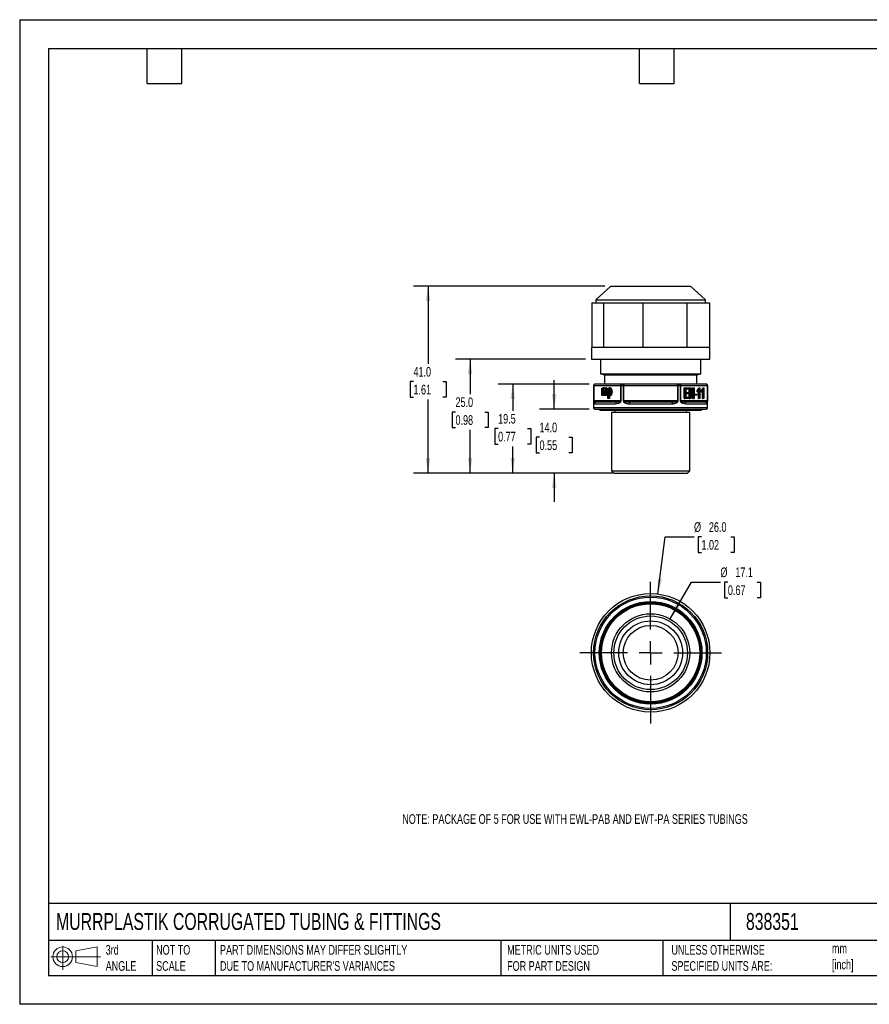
# Model space of a CAD drawing. Header units: millimetres. Extents: x 0 to 279, y 0 to 216.
# Tile 1 of 2: x 0 to 186, y 0 to 216. Entities that reach past the tile are written whole.
import ezdxf

# ---------------------------------------------------------------- set-up
doc = ezdxf.new("R2010")
doc.units = ezdxf.units.MM
doc.linetypes.add('CENTERX2', pattern=[20.32, 12.7, -2.54, 2.54, -2.54])
doc.layers.add('CENTER', color=40, linetype='CENTERX2')
doc.layers.add('DIMENSIONS', color=140, linetype='Continuous', lineweight=25)
doc.layers.add('TEXT', color=140, linetype='Continuous', lineweight=25)
doc.styles.add('SLDTEXTSTYLE0', font='TXT', dxfattribs={"width": 0.7})
doc.dimstyles.new('SLDDIMSTYLE0', dxfattribs={"dimtxt": 2.158008, "dimasz": 3.302, "dimexe": 0, "dimexo": 0.0625, "dimgap": 0.539502, "dimtad": 0, "dimtih": 1, "dimtoh": 1, "dimdec": 1, "dimrnd": 1e-09, "dimzin": 4, "dimdsep": 46, "dimtxsty": 'SLDTEXTSTYLE0', "dimsah": 1, "dimcen": 0.09, "dimadec": 0, "dimazin": 1, "dimtfac": 1, "dimtdec": 1, "dimtmove": 0, "dimatfit": 0, "dimfxl": 0, "dimfrac": 2, "dimtolj": 1, "dimtzin": 12, "dimarcsym": 0})
doc.dimstyles.new('SLDDIMSTYLE1', dxfattribs={"dimtxt": 2.158008, "dimasz": 3.302, "dimexe": 0, "dimexo": 0.0625, "dimgap": 0.539502, "dimtad": 0, "dimtih": 1, "dimtoh": 1, "dimdec": 1, "dimrnd": 1e-09, "dimzin": 12, "dimdsep": 46, "dimtxsty": 'SLDTEXTSTYLE0', "dimsah": 1, "dimcen": 0.09, "dimadec": 0, "dimazin": 3, "dimtfac": 1, "dimtdec": 1, "dimtofl": 0, "dimtmove": 0, "dimatfit": 3, "dimfxl": 0, "dimfrac": 2, "dimtolj": 1, "dimtzin": 12, "dimarcsym": 0})
doc.dimstyles.new('SLDDIMSTYLE2', dxfattribs={"dimtxt": 2.158008, "dimasz": 3.302, "dimexe": 0, "dimexo": 0.0625, "dimgap": 0.539502, "dimtad": 0, "dimtih": 1, "dimtoh": 1, "dimdec": 1, "dimrnd": 1e-09, "dimzin": 4, "dimdsep": 46, "dimtxsty": 'SLDTEXTSTYLE0', "dimsah": 1, "dimcen": 0.09, "dimadec": 0, "dimazin": 1, "dimtfac": 1, "dimtdec": 1, "dimtofl": 0, "dimtmove": 0, "dimatfit": 3, "dimfxl": 0, "dimfrac": 2, "dimtolj": 1, "dimtzin": 12, "dimarcsym": 0})
doc.dimstyles.new('SLDDIMSTYLE3', dxfattribs={"dimtxt": 2.158008, "dimasz": 3.302, "dimexe": 0, "dimexo": 0.0625, "dimgap": 0.539502, "dimtad": 0, "dimtih": 1, "dimtoh": 1, "dimdec": 1, "dimrnd": 1e-09, "dimzin": 12, "dimdsep": 46, "dimtxsty": 'SLDTEXTSTYLE0', "dimsah": 1, "dimcen": 0, "dimadec": 0, "dimazin": 3, "dimtfac": 1, "dimtdec": 1, "dimtofl": 0, "dimtmove": 0, "dimatfit": 3, "dimfxl": 0, "dimfrac": 2, "dimtolj": 1, "dimtzin": 12, "dimarcsym": 0})
doc.dimstyles.new('SLDDIMSTYLE4', dxfattribs={"dimtxt": 2.158008, "dimasz": 3.302, "dimexe": 0, "dimexo": 0.0625, "dimgap": 0.539502, "dimtad": 0, "dimtih": 1, "dimtoh": 1, "dimdec": 1, "dimrnd": 1e-09, "dimzin": 4, "dimdsep": 46, "dimtxsty": 'SLDTEXTSTYLE0', "dimsah": 1, "dimcen": 0, "dimadec": 0, "dimazin": 1, "dimtfac": 1, "dimtdec": 1, "dimtofl": 0, "dimtmove": 0, "dimatfit": 3, "dimfxl": 0, "dimfrac": 2, "dimtolj": 1, "dimtzin": 12, "dimarcsym": 0})

# ---------------------------------------------------------------- blocks, each defined once
blk = doc.blocks.new('Block11')
at = {"color": 7, "linetype": 'Continuous', "lineweight": 18}
for p, q in [((2.59, 5.31), (2.59, 0)), ((5.48, 4.17), (10.18, 5.03)), ((10.18, 5.03), (10.18, 0.73)), ((0, 2.88), (10.87, 2.88)), ((5.48, 1.6), (5.48, 4.17)), ((5.48, 1.6), (10.18, 0.73))]:
    blk.add_line(p, q, dxfattribs=at)
for radius in [2.15, 1.29]:
    blk.add_circle((2.59, 2.88), radius, dxfattribs=at)
blk = doc.blocks.new('Block12')
at = {"color": 7, "linetype": 'Continuous'}
blk.add_blockref('Block11', (0, 0), dxfattribs=at)
blk = doc.blocks.new('_D')
at = {"layer": 'DIMENSIONS'}
for p, q in [((117.16, 130.5), (117.16, 136.85)), ((124.85, 130.5), (113.99, 130.5)), ((113.96, 124.35), (113.23, 124.35)), ((113.23, 124.35), (113.23, 120.92)), ((120.37, 124.35), (121.1, 124.35)), ((121.1, 124.35), (121.1, 120.92)), ((113.23, 120.92), (113.96, 120.92)), ((121.1, 120.92), (120.37, 120.92)), ((130.05, 116.5), (113.99, 116.5)), ((117.16, 116.5), (117.16, 110.15))]:
    blk.add_line(p, q, dxfattribs=at)
for points in [[(117.16, 130.5), (117.67, 133.8), (116.66, 133.8)], [(117.16, 116.5), (116.66, 113.2), (117.67, 113.2)]]:
    blk.add_solid(points, dxfattribs=at)
at = {"layer": 'DIMENSIONS', "char_height": 2.117, "attachment_point": 1, "style": 'SLDTEXTSTYLE0'}
for s, insert in [('14.0', (113.96, 127.56)), ('0.55', (113.96, 123.65))]:
    blk.add_mtext(s, dxfattribs=dict(at, insert=insert))
blk = doc.blocks.new('_D_1')
at = {"layer": 'DIMENSIONS'}
for p, q in [((124.86, 136), (104.91, 136)), ((108.09, 136), (108.09, 130.16)), ((104.88, 126.25), (104.16, 126.25)), ((104.16, 126.25), (104.16, 122.82)), ((111.29, 126.25), (112.02, 126.25)), ((112.02, 126.25), (112.02, 122.82)), ((104.16, 122.82), (104.88, 122.82)), ((108.09, 116.5), (108.09, 122.33)), ((112.02, 122.82), (111.29, 122.82)), ((128.98, 116.5), (104.91, 116.5))]:
    blk.add_line(p, q, dxfattribs=at)
for points in [[(108.09, 136), (107.58, 132.7), (108.59, 132.7)], [(108.09, 116.5), (108.59, 119.8), (107.58, 119.8)]]:
    blk.add_solid(points, dxfattribs=at)
at = {"layer": 'DIMENSIONS', "char_height": 2.117, "attachment_point": 1, "style": 'SLDTEXTSTYLE0'}
for s, insert in [('19.5', (104.88, 129.46)), ('0.77', (104.88, 125.54))]:
    blk.add_mtext(s, dxfattribs=dict(at, insert=insert))
blk = doc.blocks.new('_D_2')
at = {"layer": 'DIMENSIONS'}
for p, q in [((124.05, 141.5), (95.57, 141.5)), ((98.74, 141.5), (98.74, 133.79)), ((95.54, 129.88), (94.81, 129.88)), ((94.81, 129.88), (94.81, 126.45)), ((101.95, 129.88), (102.67, 129.88)), ((102.67, 129.88), (102.67, 126.45)), ((94.81, 126.45), (95.54, 126.45)), ((98.74, 116.5), (98.74, 125.96)), ((102.67, 126.45), (101.95, 126.45)), ((128.98, 116.5), (95.57, 116.5))]:
    blk.add_line(p, q, dxfattribs=at)
for points in [[(98.74, 141.5), (98.23, 138.2), (99.25, 138.2)], [(98.74, 116.5), (99.25, 119.8), (98.23, 119.8)]]:
    blk.add_solid(points, dxfattribs=at)
at = {"layer": 'DIMENSIONS', "char_height": 2.117, "attachment_point": 1, "style": 'SLDTEXTSTYLE0'}
for s, insert in [('25.0', (95.54, 133.09)), ('0.98', (95.54, 129.18))]:
    blk.add_mtext(s, dxfattribs=dict(at, insert=insert))
blk = doc.blocks.new('_D_3')
at = {"layer": 'DIMENSIONS'}
for p, q in [((128.3, 157.5), (86.35, 157.5)), ((89.52, 157.5), (89.52, 140.47)), ((86.32, 136.56), (85.59, 136.56)), ((85.59, 136.56), (85.59, 133.13)), ((92.73, 136.56), (93.46, 136.56)), ((93.46, 136.56), (93.46, 133.13)), ((85.59, 133.13), (86.32, 133.13)), ((89.52, 116.5), (89.52, 132.64)), ((93.46, 133.13), (92.73, 133.13)), ((128.98, 116.5), (86.35, 116.5))]:
    blk.add_line(p, q, dxfattribs=at)
for points in [[(89.52, 157.5), (89.02, 154.2), (90.03, 154.2)], [(89.52, 116.5), (90.03, 119.8), (89.02, 119.8)]]:
    blk.add_solid(points, dxfattribs=at)
at = {"layer": 'DIMENSIONS', "char_height": 2.117, "attachment_point": 1, "style": 'SLDTEXTSTYLE0'}
for s, insert in [('41.0', (86.32, 139.77)), ('1.61', (86.32, 135.85))]:
    blk.add_mtext(s, dxfattribs=dict(at, insert=insert))
blk = doc.blocks.new('_D_4')
at = {"layer": 'DIMENSIONS'}
for p, q in [((142.61, 84.5), (147.27, 92.58)), ((147.27, 92.58), (153.62, 92.58)), ((155.25, 92.58), (154.53, 92.58)), ((154.53, 92.58), (154.53, 89.15)), ((161.67, 92.58), (162.39, 92.58)), ((162.39, 92.58), (162.39, 89.15)), ((154.53, 89.15), (155.25, 89.15)), ((162.39, 89.15), (161.67, 89.15))]:
    blk.add_line(p, q, dxfattribs=at)
blk.add_solid([(142.61, 84.5), (144.7, 87.1), (143.82, 87.61)], dxfattribs=at)
at = {"layer": 'DIMENSIONS', "char_height": 2.117, "attachment_point": 1, "style": 'SLDTEXTSTYLE0'}
for s, insert in [('%%c', (153.62, 95.79)), ('17.1', (156.88, 95.79)), ('0.67', (155.25, 91.87))]:
    blk.add_mtext(s, dxfattribs=dict(at, insert=insert))
blk = doc.blocks.new('_D_5')
at = {"layer": 'DIMENSIONS'}
for p, q in [((139.93, 89.98), (141.48, 102.5)), ((141.48, 102.5), (147.83, 102.5)), ((149.46, 102.5), (148.74, 102.5)), ((148.74, 102.5), (148.74, 99.07)), ((155.87, 102.5), (156.6, 102.5)), ((156.6, 102.5), (156.6, 99.07)), ((148.74, 99.07), (149.46, 99.07)), ((156.6, 99.07), (155.87, 99.07))]:
    blk.add_line(p, q, dxfattribs=at)
blk.add_solid([(139.93, 89.98), (140.84, 93.19), (139.83, 93.32)], dxfattribs=at)
at = {"layer": 'DIMENSIONS', "char_height": 2.117, "attachment_point": 1, "style": 'SLDTEXTSTYLE0'}
for s, insert in [('%%c', (147.83, 105.71)), ('26.0', (151.09, 105.71)), ('1.02', (149.46, 101.8))]:
    blk.add_mtext(s, dxfattribs=dict(at, insert=insert))
blk = doc.blocks.new('SW_CENTERMARKSYMBOL_0')
at = {"layer": 'CENTER', "color": 0}
for p, q in [((0, 5.08), (0, 15.54)), ((0, 0), (0, 2.54)), ((-5.08, 0), (-15.54, 0)), ((0, 0), (-2.54, 0)), ((0, 0), (0, -2.54)), ((0, 0), (2.54, 0)), ((5.08, 0), (15.54, 0)), ((0, -5.08), (0, -15.54))]:
    blk.add_line(p, q, dxfattribs=at)

msp = doc.modelspace()

# ---------------------------------------------------------------- linework, layer by layer
at = {"color": 7, "linetype": 'Continuous'}
for p, q in [((0, 215.9), (0, 0)), ((0, 215.9), (279.4, 215.9)), ((279.4, 0), (0, 0))]:
    msp.add_line(p, q, dxfattribs=at)
for p, q in [((129.57, 157.5), (126.32, 154.5)), ((129.57, 157.5), (147.07, 157.5)), ((150.32, 154.5), (147.07, 157.5)), ((125.45, 153.8), (125.45, 144)), ((125.45, 153.8), (126.73, 153.8)), ((126.32, 154.5), (126.32, 153.8)), ((126.32, 154.5), (150.32, 154.5)), ((126.73, 153.8), (128.02, 153.8)), ((128.02, 153.8), (128.02, 144)), ((128.02, 153.8), (132.32, 153.8)), ((132.32, 153.8), (136.63, 153.8)), ((136.63, 153.8), (136.63, 144)), ((136.63, 153.8), (141.43, 153.8)), ((141.43, 153.8), (146.23, 153.8)), ((146.23, 153.8), (146.23, 144)), ((146.23, 153.8), (148.72, 153.8)), ((148.72, 153.8), (151.2, 153.8)), ((150.32, 153.8), (150.32, 154.5)), ((151.2, 153.8), (151.2, 144)), ((125.32, 144), (125.32, 141.5)), ((151.32, 144), (125.32, 144)), ((151.32, 141.5), (151.32, 144)), ((125.32, 141.5), (151.32, 141.5)), ((127.32, 141.5), (127.32, 138.24)), ((149.32, 138.24), (149.32, 141.5)), ((127.32, 138.24), (128.22, 138)), ((127.32, 138.24), (132.82, 138.24)), ((132.82, 138.24), (149.32, 138.24)), ((148.42, 138), (149.32, 138.24)), ((128.22, 138), (128.22, 136)), ((128.22, 138), (133.27, 138)), ((133.27, 138), (148.42, 138)), ((148.42, 136), (148.42, 138)), ((125.82, 135.7), (125.82, 130.8)), ((125.82, 135.7), (125.83, 135.7)), ((125.83, 135.7), (125.83, 132.3)), ((125.83, 135.7), (125.87, 135.7)), ((125.87, 132.3), (125.87, 135.7)), ((125.87, 135.7), (131.73, 135.7)), ((131.99, 136), (126.13, 136)), ((127.62, 133.47), (127.62, 135.14)), ((127.62, 135.14), (127.74, 135.14)), ((127.74, 135.14), (127.74, 134.9)), ((127.91, 135.14), (127.74, 135.14)), ((127.76, 134.33), (127.76, 133.47)), ((127.93, 134.33), (127.76, 134.33)), ((127.93, 134.33), (127.93, 133.47)), ((128.17, 135.17), (127.99, 135.17)), ((128.11, 133.47), (128.11, 134.55)), ((128.25, 134.44), (128.25, 133.47)), ((128.42, 134.44), (128.25, 134.44)), ((128.42, 134.44), (128.42, 133.47)), ((128.66, 135.17), (128.49, 135.17)), ((128.6, 133.47), (128.6, 134.52)), ((128.75, 134.61), (128.75, 133.47)), ((128.92, 134.61), (128.75, 134.61)), ((128.92, 134.61), (128.92, 133.47)), ((128.95, 132.83), (128.95, 135.14)), ((128.95, 135.14), (129.08, 135.14)), ((129.08, 135.14), (129.08, 134.92)), ((129.26, 135.14), (129.08, 135.14)), ((129.25, 134.29), (129.08, 134.29)), ((129.5, 135.17), (129.32, 135.17)), ((129.85, 134.32), (129.68, 134.32)), ((131.73, 135.7), (131.73, 132.3)), ((131.73, 135.7), (131.83, 135.7)), ((131.83, 132.3), (131.83, 135.7)), ((131.83, 135.7), (132.32, 135.7)), ((132.46, 136), (131.99, 136)), ((132.32, 135.7), (132.32, 132.3)), ((132.32, 135.7), (132.46, 135.7)), ((144.19, 136), (132.46, 136)), ((132.46, 136), (132.46, 135.7)), ((132.46, 132.3), (132.46, 135.7)), ((132.46, 135.7), (144.19, 135.7)), ((144.19, 135.7), (144.19, 136)), ((144.66, 136), (144.19, 136)), ((144.19, 135.7), (144.19, 132.3)), ((144.19, 135.7), (144.33, 135.7)), ((144.33, 132.3), (144.33, 135.7)), ((144.33, 135.7), (144.82, 135.7)), ((150.52, 136), (144.66, 136)), ((144.82, 135.7), (144.82, 132.3)), ((144.82, 135.7), (144.92, 135.7)), ((144.92, 132.3), (144.92, 135.7)), ((144.92, 135.7), (150.78, 135.7)), ((145.7, 132.85), (145.7, 135.15)), ((145.7, 135.15), (145.87, 135.15)), ((145.87, 132.85), (145.87, 135.15)), ((145.87, 135.15), (146.71, 135.15)), ((146.71, 134.88), (146.03, 134.88)), ((146.03, 134.88), (146.03, 134.17)), ((146.03, 134.17), (146.66, 134.17)), ((146.66, 133.9), (146.03, 133.9)), ((146.03, 133.9), (146.03, 133.12)), ((146.66, 134.17), (146.66, 133.9)), ((146.71, 135.15), (146.71, 134.88)), ((146.78, 132.85), (146.78, 135.15)), ((146.78, 135.15), (146.95, 135.15)), ((146.95, 132.85), (146.95, 135.15)), ((146.95, 135.15), (147.1, 135.15)), ((147.1, 135.15), (147.1, 134.2)), ((147.1, 134.2), (147.7, 134.2)), ((147.7, 133.93), (147.1, 133.93)), ((147.1, 133.93), (147.1, 132.85)), ((147.52, 134.2), (147.52, 135.15)), ((147.52, 135.15), (147.7, 135.15)), ((147.52, 132.85), (147.52, 133.93)), ((147.7, 134.2), (147.7, 135.15)), ((147.7, 135.15), (147.85, 135.15)), ((147.7, 132.85), (147.7, 133.93)), ((147.85, 135.15), (147.85, 132.85)), ((148.52, 134.31), (148.52, 134.58)), ((148.52, 134.58), (148.69, 134.58)), ((148.52, 134.31), (148.69, 134.31)), ((148.69, 134.31), (148.69, 134.58)), ((148.8, 132.85), (148.8, 134.42)), ((148.85, 135.16), (149.02, 135.16)), ((148.97, 132.85), (148.97, 134.65)), ((149.02, 135.16), (149.11, 135.16)), ((149.11, 135.16), (149.11, 132.85)), ((149.41, 134.31), (149.41, 134.58)), ((149.41, 134.58), (149.58, 134.58)), ((149.41, 134.31), (149.58, 134.31)), ((149.58, 134.31), (149.58, 134.58)), ((149.69, 132.85), (149.69, 134.42)), ((149.74, 135.16), (149.91, 135.16)), ((149.86, 132.85), (149.86, 134.65)), ((149.91, 135.16), (150.01, 135.16)), ((150.01, 135.16), (150.01, 132.85)), ((150.78, 135.7), (150.78, 132.3)), ((150.78, 135.7), (150.82, 135.7)), ((150.82, 130.8), (150.82, 135.7)), ((150.82, 132.3), (150.82, 135.7)), ((150.82, 135.7), (150.82, 135.7)), ((125.87, 132.3), (125.83, 132.3)), ((131.73, 132.3), (125.87, 132.3)), ((125.94, 131.7), (130.65, 131.7)), ((130.84, 132), (126.24, 132)), ((127.76, 133.47), (127.62, 133.47)), ((127.93, 133.47), (127.76, 133.47)), ((128.25, 133.47), (128.11, 133.47)), ((128.42, 133.47), (128.25, 133.47)), ((128.75, 133.47), (128.6, 133.47)), ((128.92, 133.47), (128.75, 133.47)), ((129.09, 132.83), (128.95, 132.83)), ((129.09, 133.64), (129.09, 132.83)), ((129.27, 132.83), (129.09, 132.83)), ((129.27, 133.45), (129.27, 132.83)), ((129.49, 133.43), (129.31, 133.43)), ((131.73, 132.3), (131.83, 132.3)), ((132.46, 132.3), (132.32, 132.3)), ((144.19, 132.3), (132.46, 132.3)), ((133.61, 131.7), (143.04, 131.7)), ((142.92, 132), (133.73, 132)), ((144.19, 132.3), (144.33, 132.3)), ((144.92, 132.3), (144.82, 132.3)), ((150.78, 132.3), (144.92, 132.3)), ((145.7, 132.85), (145.87, 132.85)), ((150.41, 132), (145.81, 132)), ((146.73, 132.85), (145.87, 132.85)), ((146, 131.7), (150.71, 131.7)), ((146.03, 133.12), (146.73, 133.12)), ((146.73, 133.12), (146.73, 132.85)), ((146.78, 132.85), (146.95, 132.85)), ((147.1, 132.85), (146.95, 132.85)), ((147.52, 132.85), (147.7, 132.85)), ((147.85, 132.85), (147.7, 132.85)), ((147.86, 133.54), (147.86, 133.82)), ((147.86, 133.82), (148.03, 133.82)), ((147.86, 133.54), (148.03, 133.54)), ((148.03, 133.54), (148.03, 133.82)), ((148.03, 133.82), (148.46, 133.82)), ((148.46, 133.54), (148.03, 133.54)), ((148.46, 133.82), (148.46, 133.54)), ((148.8, 132.85), (148.97, 132.85)), ((149.11, 132.85), (148.97, 132.85)), ((149.69, 132.85), (149.86, 132.85)), ((150.01, 132.85), (149.86, 132.85)), ((150.78, 132.3), (150.82, 132.3)), ((150.82, 130.8), (125.82, 130.8)), ((126.12, 130.5), (150.52, 130.5)), ((127.27, 130.3), (149.37, 130.3)), ((129.75, 129.8), (129.75, 117)), ((146.89, 129.8), (129.75, 129.8)), ((130.45, 130.3), (130.45, 129.8)), ((146.19, 129.8), (146.19, 130.3)), ((146.89, 117), (146.89, 129.8)), ((129.75, 117), (130.25, 116.5)), ((129.75, 117), (146.89, 117)), ((146.39, 116.5), (146.89, 117)), ((130.25, 116.5), (146.39, 116.5)), ((145.23, 66.66), (145.24, 66.65)), ((145.24, 66.65), (145.25, 66.67))]:
    msp.add_line(p, q)
at = {"flags": 128}
for points in [[(131.99, 136), (131.96, 136), (131.93, 135.98), (131.9, 135.95), (131.88, 135.91), (131.86, 135.87), (131.84, 135.82), (131.84, 135.76), (131.83, 135.7)], [(132.32, 135.7), (132.32, 135.76), (132.33, 135.82), (132.34, 135.87), (132.36, 135.91), (132.38, 135.95), (132.41, 135.98), (132.44, 136), (132.46, 136)], [(144.19, 136), (144.21, 136), (144.24, 135.98), (144.27, 135.95), (144.29, 135.91), (144.31, 135.87), (144.32, 135.82), (144.33, 135.76), (144.33, 135.7)], [(144.82, 135.7), (144.81, 135.76), (144.8, 135.82), (144.79, 135.87), (144.77, 135.91), (144.75, 135.95), (144.72, 135.98), (144.69, 136), (144.66, 136)], [(130.84, 132), (130.8, 132), (130.77, 131.98), (130.74, 131.95), (130.71, 131.91), (130.68, 131.87), (130.67, 131.82), (130.66, 131.76), (130.65, 131.7)], [(133.73, 132), (133.7, 132), (133.68, 131.98), (133.66, 131.95), (133.65, 131.91), (133.63, 131.87), (133.62, 131.82), (133.61, 131.76), (133.61, 131.7)], [(142.92, 132), (142.95, 132), (142.97, 131.98), (142.99, 131.95), (143, 131.91), (143.02, 131.87), (143.03, 131.82), (143.03, 131.76), (143.04, 131.7)]]:
    msp.add_lwpolyline(points, dxfattribs=at)
for radius in [13, 12.5, 12.2, 11.25, 11.05, 10.95, 10.75, 8.57, 8.07, 7, 6]:
    msp.add_circle((138.32, 77.08), radius)
for centre, radius, start, end in [((126.12, 135.7), 0.3, 90, 180), ((126.13, 135.7), 0.3, 90.0072, 180.0072), ((126.15, 135.72), 0.282, 94.4019, 183.8113), ((132.01, 135.72), 0.282, 94.4019, 183.8113), ((144.64, 135.72), 0.282, 356.1887, 85.5981), ((150.52, 135.7), 0.3, 0, 90), ((150.5, 135.72), 0.282, 356.1887, 85.5981), ((150.52, 135.7), 0.3, 359.9928, 89.9928), ((126.24, 131.7), 0.299, 90.2713, 180.2688), ((145.71, 131.74), 0.289, 351.9677, 61.5262), ((150.41, 131.7), 0.299, 359.7312, 89.7287), ((126.12, 130.8), 0.3, 180, 270), ((127.27, 130.5), 0.2, 180, 270), ((149.37, 130.5), 0.2, 270, 0), ((150.52, 130.8), 0.3, 270, 0)]:
    msp.add_arc(centre, radius, start, end)
for points in [[(127.74, 134.9), (127.78, 135.02), (127.91, 135.17), (127.99, 135.17)], [(128.11, 134.55), (128.11, 134.74), (128.04, 134.93), (127.96, 134.93)], [(127.99, 135.17), (128.09, 135.17), (128.21, 135.02), (128.23, 134.88)], [(128.23, 134.88), (128.3, 135.08), (128.38, 135.17), (128.49, 135.17)], [(128.46, 134.93), (128.37, 134.93), (128.25, 134.7), (128.25, 134.44)], [(128.49, 135.17), (128.61, 135.17), (128.75, 134.9), (128.75, 134.61)], [(128.66, 135.17), (128.78, 135.17), (128.92, 134.9), (128.92, 134.61)], [(129.08, 134.92), (129.13, 135.05), (129.24, 135.17), (129.32, 135.17)], [(129.08, 134.29), (129.08, 134.62), (129.22, 134.95), (129.31, 134.95)], [(129.3, 133.66), (129.21, 133.66), (129.08, 133.97), (129.08, 134.29)], [(129.53, 134.32), (129.53, 133.98), (129.4, 133.66), (129.3, 133.66)], [(129.31, 134.95), (129.4, 134.95), (129.53, 134.64), (129.53, 134.32)], [(148.52, 134.58), (148.63, 134.69), (148.81, 135.01), (148.85, 135.16)], [(148.69, 134.58), (148.81, 134.69), (148.98, 135.01), (149.02, 135.16)], [(148.97, 134.65), (148.92, 134.55), (148.75, 134.36), (148.69, 134.31)], [(149.41, 134.58), (149.53, 134.69), (149.7, 135.01), (149.74, 135.16)], [(149.58, 134.58), (149.7, 134.69), (149.88, 135.01), (149.91, 135.16)], [(149.86, 134.65), (149.81, 134.55), (149.65, 134.36), (149.58, 134.31)], [(129.31, 133.43), (129.24, 133.43), (129.13, 133.55), (129.09, 133.64)]]:
    msp.add_open_spline(points, degree=3)
for points, knots in [([(127.96, 134.93), (127.92, 134.93), (127.86, 134.86), (127.78, 134.64), (127.76, 134.49), (127.76, 134.33)], [0, 0, 0, 0, 0.5, 0.5, 1, 1, 1, 1]), ([(128.05, 134.85), (128.04, 134.84), (128.01, 134.81), (127.98, 134.72), (127.94, 134.56), (127.93, 134.42), (127.93, 134.33)], [0, 0, 0, 0, 0.090433, 0.313547, 0.548927, 1, 1, 1, 1]), ([(128.17, 135.17), (128.19, 135.17), (128.25, 135.15), (128.3, 135.09), (128.32, 135.06)], [0, 0, 0, 0, 0.503633, 1, 1, 1, 1]), ([(128.54, 134.85), (128.53, 134.85), (128.51, 134.82), (128.48, 134.74), (128.43, 134.6), (128.43, 134.49), (128.42, 134.44)], [0, 0, 0, 0, 0.049511, 0.321969, 0.658157, 1, 1, 1, 1]), ([(128.6, 134.52), (128.6, 134.63), (128.59, 134.73), (128.53, 134.88), (128.49, 134.93), (128.46, 134.93)], [0, 0, 0, 0, 0.5, 0.5, 1, 1, 1, 1]), ([(129.4, 134.88), (129.39, 134.87), (129.36, 134.83), (129.32, 134.7), (129.27, 134.51), (129.26, 134.37), (129.25, 134.29)], [0, 0, 0, 0, 0.0269, 0.355811, 0.677725, 1, 1, 1, 1]), ([(129.25, 134.29), (129.26, 134.21), (129.27, 134.03), (129.33, 133.85), (129.38, 133.76), (129.39, 133.74)], [0, 0, 0, 0, 0.418779, 0.815319, 1, 1, 1, 1]), ([(129.68, 134.32), (129.68, 134.23), (129.67, 134.13), (129.62, 133.92), (129.59, 133.82), (129.52, 133.64), (129.47, 133.56), (129.39, 133.46), (129.35, 133.43), (129.31, 133.43)], [0, 0, 0, 0, 0.25, 0.25, 0.5, 0.5, 0.75, 0.75, 1, 1, 1, 1]), ([(129.32, 135.17), (129.36, 135.17), (129.4, 135.15), (129.49, 135.04), (129.53, 134.97), (129.6, 134.8), (129.63, 134.7), (129.67, 134.5), (129.68, 134.4), (129.68, 134.32)], [0, 0, 0, 0, 0.25, 0.25, 0.5, 0.5, 0.75, 0.75, 1, 1, 1, 1]), ([(129.85, 134.32), (129.85, 134.29), (129.85, 134.25), (129.84, 134.18), (129.83, 134.11), (129.81, 134), (129.78, 133.87), (129.73, 133.73), (129.68, 133.61), (129.62, 133.53), (129.57, 133.47), (129.53, 133.44), (129.5, 133.44), (129.49, 133.43)], [0, 0, 0, 0, 0.0539198, 0.1113143, 0.1727833, 0.2388156, 0.3792764, 0.5229868, 0.6559729, 0.7821194, 0.8654883, 0.9372788, 1, 1, 1, 1]), ([(129.5, 135.17), (129.51, 135.17), (129.52, 135.17), (129.55, 135.16), (129.57, 135.14), (129.6, 135.12), (129.64, 135.07), (129.69, 135), (129.74, 134.88), (129.79, 134.74), (129.82, 134.61), (129.84, 134.5), (129.85, 134.4), (129.85, 134.34), (129.85, 134.32)], [0, 0, 0, 0, 0.039559, 0.081366, 0.12612, 0.174394, 0.226644, 0.351697, 0.486075, 0.626209, 0.766106, 0.851273, 0.928843, 1, 1, 1, 1]), ([(125.83, 132.3), (125.83, 132.23), (125.83, 132.17), (125.83, 132.06), (125.83, 132.01), (125.84, 131.89), (125.85, 131.84), (125.87, 131.73), (125.9, 131.7), (125.94, 131.7)], [0, 0, 0, 0, 0.125, 0.125, 0.25, 0.25, 0.5, 0.5, 1, 1, 1, 1]), ([(126.24, 132), (126.16, 132), (126.08, 132.01), (125.98, 132.07), (125.94, 132.1), (125.9, 132.16), (125.89, 132.18), (125.87, 132.24), (125.87, 132.27), (125.87, 132.3)], [0, 0, 0, 0, 0.5, 0.5, 0.75, 0.75, 0.875, 0.875, 1, 1, 1, 1]), ([(130.65, 131.7), (130.87, 131.7), (131.1, 131.73), (131.44, 131.84), (131.55, 131.89), (131.7, 132.01), (131.74, 132.06), (131.81, 132.17), (131.83, 132.23), (131.83, 132.3)], [0, 0, 0, 0, 0.5, 0.5, 0.75, 0.75, 0.875, 0.875, 1, 1, 1, 1]), ([(131.73, 132.3), (131.73, 132.27), (131.71, 132.24), (131.66, 132.18), (131.63, 132.16), (131.52, 132.1), (131.44, 132.07), (131.18, 132.01), (131.01, 132), (130.84, 132)], [0, 0, 0, 0, 0.125, 0.125, 0.25, 0.25, 0.5, 0.5, 1, 1, 1, 1]), ([(132.32, 132.3), (132.32, 132.23), (132.34, 132.17), (132.41, 132.06), (132.46, 132.01), (132.61, 131.89), (132.73, 131.84), (133.1, 131.73), (133.35, 131.7), (133.61, 131.7)], [0, 0, 0, 0, 0.125, 0.125, 0.25, 0.25, 0.5, 0.5, 1, 1, 1, 1]), ([(133.73, 132), (133.47, 132), (133.22, 132.01), (132.87, 132.07), (132.75, 132.1), (132.6, 132.16), (132.56, 132.18), (132.49, 132.24), (132.46, 132.27), (132.46, 132.3)], [0, 0, 0, 0, 0.5, 0.5, 0.75, 0.75, 0.875, 0.875, 1, 1, 1, 1]), ([(144.19, 132.3), (144.19, 132.27), (144.16, 132.24), (144.09, 132.18), (144.05, 132.16), (143.9, 132.1), (143.78, 132.07), (143.43, 132.01), (143.18, 132), (142.92, 132)], [0, 0, 0, 0, 0.125, 0.125, 0.25, 0.25, 0.5, 0.5, 1, 1, 1, 1]), ([(143.04, 131.7), (143.3, 131.7), (143.55, 131.73), (143.92, 131.84), (144.03, 131.89), (144.19, 132.01), (144.23, 132.06), (144.31, 132.17), (144.33, 132.23), (144.33, 132.3)], [0, 0, 0, 0, 0.5, 0.5, 0.75, 0.75, 0.875, 0.875, 1, 1, 1, 1]), ([(144.82, 132.3), (144.82, 132.23), (144.84, 132.17), (144.91, 132.06), (144.95, 132.01), (145.1, 131.89), (145.21, 131.84), (145.55, 131.73), (145.77, 131.7), (146, 131.7)], [0, 0, 0, 0, 0.125, 0.125, 0.25, 0.25, 0.5, 0.5, 1, 1, 1, 1]), ([(145.81, 132), (145.64, 132), (145.47, 132.01), (145.21, 132.07), (145.13, 132.1), (145.02, 132.16), (144.99, 132.18), (144.94, 132.24), (144.92, 132.27), (144.92, 132.3)], [0, 0, 0, 0, 0.5, 0.5, 0.75, 0.75, 0.875, 0.875, 1, 1, 1, 1]), ([(145.85, 132), (145.82, 132), (145.76, 132), (145.71, 132), (145.68, 132.01)], [0, 0, 0, 0, 0.502031, 1, 1, 1, 1]), ([(150.78, 132.3), (150.78, 132.27), (150.78, 132.24), (150.76, 132.18), (150.74, 132.16), (150.7, 132.1), (150.67, 132.07), (150.57, 132.01), (150.49, 132), (150.41, 132)], [0, 0, 0, 0, 0.125, 0.125, 0.25, 0.25, 0.5, 0.5, 1, 1, 1, 1]), ([(150.71, 131.7), (150.75, 131.7), (150.77, 131.73), (150.8, 131.84), (150.81, 131.89), (150.82, 132.01), (150.82, 132.06), (150.82, 132.17), (150.82, 132.23), (150.82, 132.3)], [0, 0, 0, 0, 0.5, 0.5, 0.75, 0.75, 0.875, 0.875, 1, 1, 1, 1])]:
    msp.add_open_spline(points, degree=3, knots=knots)
at = {"layer": 'TEXT'}
for p, q in [((6.35, 209.55), (273.05, 209.55)), ((6.35, 209.55), (6.35, 6.35)), ((27.94, 201.93), (27.94, 209.55)), ((35.56, 201.93), (35.56, 209.55)), ((135.89, 201.93), (135.89, 209.55)), ((143.51, 201.93), (143.51, 209.55)), ((27.94, 201.93), (35.56, 201.93)), ((135.89, 201.93), (143.51, 201.93)), ((273.05, 22.13), (6.35, 22.13)), ((155.76, 22.13), (155.76, 13.97)), ((273.05, 13.97), (6.35, 13.97)), ((29.04, 13.97), (29.04, 6.35)), ((42.84, 13.97), (42.84, 6.35)), ((105.48, 13.97), (105.48, 6.35)), ((141, 13.97), (141, 6.35)), ((6.35, 6.35), (273.05, 6.35))]:
    msp.add_line(p, q, dxfattribs=at)

# ---------------------------------------------------------------- block references
at = {"layer": 'CENTER'}
msp.add_blockref('SW_CENTERMARKSYMBOL_0', (138.32, 77.08), dxfattribs=at)
at = {"layer": 'TEXT'}
msp.add_blockref('Block12', (6.84, 7.55), dxfattribs=at)

# ---------------------------------------------------------------- texts
at = {"layer": 'DIMENSIONS', "insert": (83.87, 41.69), "char_height": 2.1167, "attachment_point": 1, "style": 'SLDTEXTSTYLE0'}
msp.add_mtext('NOTE: PACKAGE OF 5 FOR USE WITH EWL-PAB AND EWT-PA SERIES TUBINGS', dxfattribs=at)
at = {"layer": 'TEXT', "attachment_point": 1, "style": 'SLDTEXTSTYLE0'}
for s, insert, char_height in [('MURRPLASTIK CORRUGATED TUBING & FITTINGS', (7.97, 20.02), 3.7042), ('838351', (159.21, 20.02), 3.704), ('3rd^JANGLE', (18.85, 13), 2.117), ('NOT TO^JSCALE', (29.91, 13), 2.1167), ("PART DIMENSIONS MAY DIFFER SLIGHTLY ^JDUE TO MANUFACTURER'S VARIANCES", (43.91, 13), 2.1167), ('METRIC UNITS USED ^JFOR PART DESIGN', (106.85, 13), 2.1167), ('UNLESS OTHERWISE ^JSPECIFIED UNITS ARE:', (142.87, 13), 2.1167), ('mm^J[inch]', (178.06, 13.33), 2.117)]:
    msp.add_mtext(s, dxfattribs=dict(at, insert=insert, char_height=char_height))

# ---------------------------------------------------------------- dimensions: what is measured, and where the dimension line sits
at = {"layer": 'DIMENSIONS'}
for base, p1, p2, dimstyle, picture, middle in [((89.52, 157.5), (130.25, 116.5), (129.57, 157.5), 'SLDDIMSTYLE2', '_D_3', (89.52, 136.56)), ((98.74, 141.5), (130.25, 116.5), (125.32, 141.5), 'SLDDIMSTYLE2', '_D_2', (98.74, 129.88)), ((117.16, 130.5), (131.32, 116.5), (126.12, 130.5), 'SLDDIMSTYLE0', '_D', (117.16, 124.35)), ((108.09, 136), (130.25, 116.5), (126.13, 136), 'SLDDIMSTYLE1', '_D_1', (108.09, 126.25))]:
    dim = msp.add_linear_dim(base=base, p1=p1, p2=p2, angle=90, dimstyle=dimstyle, dxfattribs=at)
    dim.commit()
    dim.dimension.update_dxf_attribs({"geometry": picture, "text_midpoint": middle, "dimtype": 160})
for p1, p2, dimstyle, picture, middle in [((136.72, 64.17), (139.93, 89.98), 'SLDDIMSTYLE4', '_D_5', (152.67, 102.5)), ((134.04, 69.65), (142.61, 84.5), 'SLDDIMSTYLE3', '_D_4', (158.46, 92.58))]:
    dim = msp.add_diameter_dim_2p(p1=p1, p2=p2, dimstyle=dimstyle, dxfattribs=at)
    dim.commit()
    dim.dimension.update_dxf_attribs({"geometry": picture, "text_midpoint": middle, "dimtype": 163})

doc.saveas('drawing.dxf')
